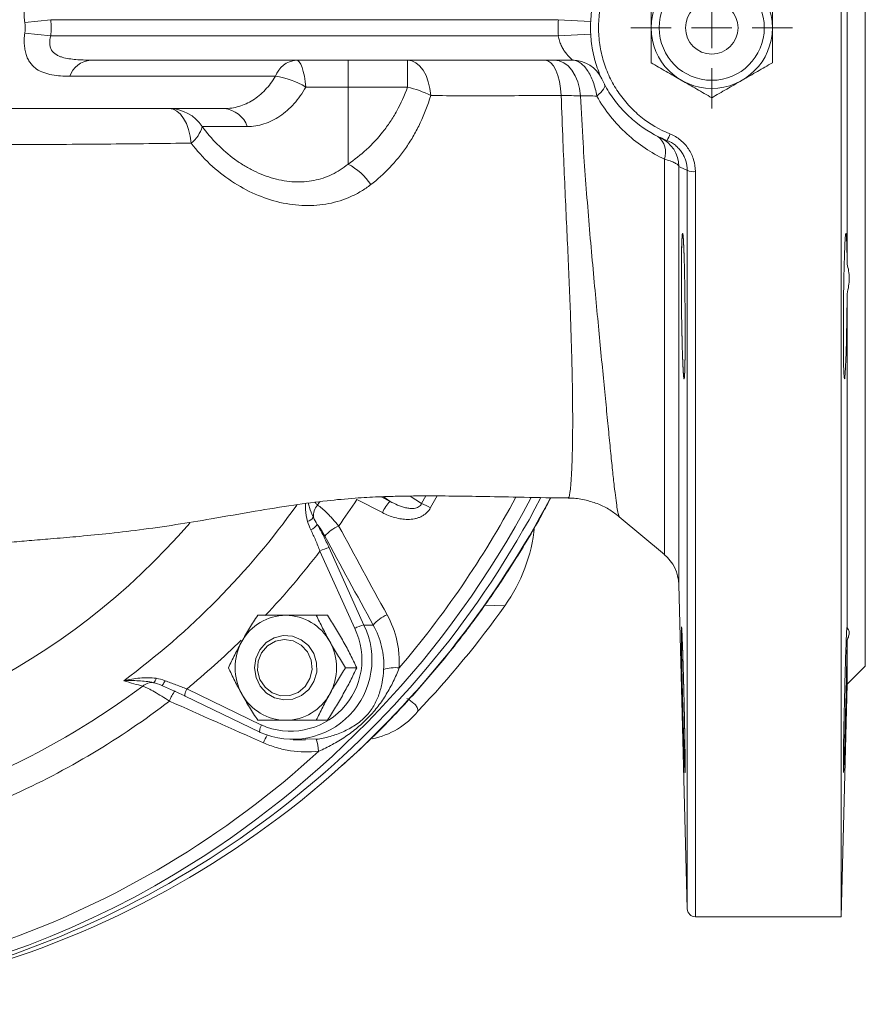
# Model space of a CAD drawing. Header units: millimetres. Extents: x -2 to 362, y 64 to 306.
# Tile 12 of 15: x 258 to 362, y 64 to 186. Entities that reach past the tile are written whole.
import ezdxf

# ---------------------------------------------------------------- set-up
doc = ezdxf.new("R2010")
doc.units = ezdxf.units.MM

# ---------------------------------------------------------------- blocks, each defined once
blk = doc.blocks.new('SW_CENTERMARKSYMBOL_0')
at = {"color": 0, "linetype": 'Continuous', "lineweight": 0}
for p, q in [((0, 5), (0, 10)), ((0, 0), (0, 2.5)), ((-5, 0), (-10, 0)), ((0, 0), (-2.5, 0)), ((0, 0), (0, -2.5)), ((0, 0), (2.5, 0)), ((5, 0), (10, 0)), ((0, -5), (0, -10))]:
    blk.add_line(p, q, dxfattribs=at)

msp = doc.modelspace()

# ---------------------------------------------------------------- linework, layer by layer
at = {"color": 7, "linetype": 'Continuous', "lineweight": 15}
for p, q in [((359.45, 74.93), (359.45, 294.93)), ((362.45, 105.93), (362.45, 263.93)), ((360.2, 155.69), (360.2, 214.18)), ((258.46, 185.6), (261.67, 185.93)), ((324.47, 185.93), (261.67, 185.93)), ((324.47, 185.93), (328.47, 185.72)), ((258.46, 184.27), (261.67, 183.93)), ((324.47, 183.93), (328.47, 184.14)), ((261.67, 183.93), (324.47, 183.93)), ((326.21, 180.93), (266.58, 180.93)), ((298.45, 177.6), (298.45, 180.93)), ((305.81, 177.6), (305.81, 180.93)), ((289.47, 178.93), (264.01, 178.93)), ((298.45, 177.6), (293.23, 177.6)), ((305.81, 177.6), (298.45, 177.6)), ((298.45, 177.6), (298.45, 168.07)), ((283.15, 174.93), (220.61, 174.93)), ((285.98, 172.71), (280.41, 172.71)), ((360.2, 110.66), (360.2, 152.01)), ((325.7, 126.85), (325.73, 126.82)), ((302.71, 124.93), (299.54, 126.57)), ((332.01, 124.43), (337.59, 119.75)), ((299.28, 110.6), (294.97, 120.17)), ((296.11, 120.59), (300.42, 111.02)), ((339.37, 116.05), (340.42, 75.91)), ((295.91, 112.24), (294.53, 112.24)), ((300.42, 111.02), (301.56, 111.02)), ((360.2, 103.69), (360.2, 109.13)), ((299.53, 105.74), (298.15, 105.74)), ((360.2, 103.69), (362.45, 105.93)), ((359.45, 74.93), (360.2, 103.69)), ((278.5, 103.11), (287.74, 98.65)), ((278.32, 102.21), (287.56, 97.75)), ((295.91, 99.24), (294.53, 99.24)), ((287.56, 97.75), (287.59, 97.74)), ((291.66, 96.8), (293.17, 96.8)), ((293.18, 96.94), (294.53, 96.88)), ((341.42, 74.93), (359.45, 74.93))]:
    msp.add_line(p, q, dxfattribs=at)
at = {"color": 8, "linetype": 'Continuous', "lineweight": 15}
for p, q in [((337.59, 119.75), (337.59, 168.67)), ((339.37, 167.76), (339.37, 116.05)), ((340.42, 75.91), (340.42, 167.3)), ((341.42, 167.14), (341.42, 74.93)), ((302.55, 126.9), (303.66, 126.33)), ((303.66, 126.33), (302.78, 126.91)), ((306.12, 126.99), (307.54, 126.05)), ((307.54, 126.05), (308.08, 127)), ((309.46, 127), (308.66, 125.55)), ((315.37, 113.5), (317.87, 113.41))]:
    msp.add_line(p, q, dxfattribs=at)
at = {"color": 7, "linetype": 'Continuous', "lineweight": 15, "flags": 128}
for points in [[(293.23, 177.6), (293.15, 178.3), (293.05, 178.95), (292.92, 179.53), (292.77, 180.02), (292.6, 180.41), (292.42, 180.7), (292.24, 180.87), (292.04, 180.93)], [(308.69, 176.54), (308.58, 177.42), (308.38, 178.26), (308.1, 179.02), (307.74, 179.68), (307.31, 180.21), (306.84, 180.61), (306.33, 180.85), (305.81, 180.93)], [(324.83, 176.55), (324.75, 177.43), (324.61, 178.27), (324.41, 179.02), (324.16, 179.68), (323.86, 180.22), (323.53, 180.61), (323.18, 180.85), (322.81, 180.93)], [(327.22, 176.51), (327.1, 177.4), (326.88, 178.24), (326.56, 179), (326.16, 179.67), (325.69, 180.21), (325.16, 180.61), (324.59, 180.85), (324.01, 180.93)], [(329.23, 176.49), (329.49, 176.72), (329.71, 176.93), (329.9, 177.14), (330.05, 177.33), (330.15, 177.51), (330.21, 177.66), (330.22, 177.8), (330.19, 177.92)], [(279.03, 170.67), (278.92, 171.53), (278.72, 172.34), (278.45, 173.08), (278.11, 173.72), (277.71, 174.24), (277.27, 174.62), (276.8, 174.85), (276.32, 174.93)], [(288.32, 108.85), (289.32, 109.45), (290.44, 109.72), (291.59, 109.64), (292.66, 109.21), (293.57, 108.48), (294.22, 107.5), (294.57, 106.36), (294.58, 105.17), (294.24, 104.02), (293.6, 103.04), (292.7, 102.29), (291.64, 101.84), (290.49, 101.75), (289.36, 102.01), (288.36, 102.59), (287.57, 103.46), (287.07, 104.53), (286.89, 105.71), (287.05, 106.89), (287.55, 107.97), (288.32, 108.85)], [(288.5, 108.46), (287.76, 107.6), (287.33, 106.54), (287.26, 105.39), (287.55, 104.27), (288.18, 103.32), (289.07, 102.63), (290.13, 102.28), (291.24, 102.3), (292.28, 102.69), (293.15, 103.41), (293.74, 104.39), (294, 105.51), (293.88, 106.66), (293.42, 107.7), (292.65, 108.54), (291.66, 109.07), (290.56, 109.24), (289.47, 109.03), (288.5, 108.46)], [(275.81, 104.13), (275.74, 103.99), (275.67, 103.86), (275.61, 103.75), (275.55, 103.66), (275.5, 103.59), (275.45, 103.55), (275.42, 103.53), (275.4, 103.55)]]:
    msp.add_lwpolyline(points, dxfattribs=at)
at = {"color": 8, "linetype": 'Continuous', "lineweight": 15, "flags": 128}
for points in [[(294.68, 125.87), (294.9, 126.17), (294.97, 126.28)], [(278.5, 103.11), (278.42, 102.93), (278.36, 102.76), (278.31, 102.6), (278.28, 102.47), (278.27, 102.35), (278.28, 102.27), (278.3, 102.22), (278.32, 102.21)], [(287.74, 98.65), (287.66, 98.47), (287.6, 98.3), (287.55, 98.14), (287.52, 98), (287.51, 97.89), (287.52, 97.81), (287.55, 97.76), (287.56, 97.75)]]:
    msp.add_lwpolyline(points, dxfattribs=at)
at = {"color": 7, "linetype": 'Continuous', "lineweight": 15}
for radius in [7.5, 6.5, 3.25]:
    msp.add_circle((343.45, 184.93), radius, dxfattribs=at)
for centre, radius, start, end in [((343.45, 184.93), 19, 176.983, 183.017), ((266.9, 177.88), 3.07, 95.8245, 159.9314), ((292.35, 177.88), 3.07, 95.8245, 159.9314), ((326.21, 176.93), 4, 24.9011, 90), ((288.21, 169.43), 9.59, 58.4665, 82.4556), ((302.41, 163.94), 14.08, 63.4927, 76.0354), ((276.31, 170.02), 4.91, 33.1971, 89.8672), ((282.84, 171.62), 3.33, 19.1585, 84.6102), ((276.72, 173.72), 3.83, 307.0838, 344.6706), ((335.22, 169.53), 2.52, 340.1632, 51.3601), ((335.37, 167.74), 4, 0.35, 64.8433), ((333.71, 173.4), 4.85, 330.2427, 340.78), ((294.92, 161.33), 7.61, 33.4822, 62.3957), ((341.19, 168.9), 1.78, 244.4856, 277.6035), ((217.97, 181.35), 117.75, 285.8197, 332.3577), ((296.31, 124.46), 2.15, 139.2298, 182.7604), ((212.91, 183.59), 103.72, 324.4465, 326.6491), ((306.96, 123.07), 4.64, 135.3437, 156.2936), ((304.2, 117.11), 9.54, 62.1441, 69.5017), ((293.01, 125.16), 1.4, 288.0034, 324.977), ((293.12, 124.5), 1.84, 293.4149, 326.3163), ((299.19, 118.9), 4.77, 113.4541, 139.1001), ((301.23, 125.22), 20.4, 324.6316, 354.2249), ((297.11, 116.18), 4.53, 102.7512, 118.1222), ((334.37, 115.92), 5, 1.5, 50), ((220.55, 182.73), 119.48, 316.421, 324.5374), ((290.79, 105.99), 6.24, 90.3902, 151.3447), ((290.71, 105.99), 6.24, 28.6553, 89.6098), ((305.13, 108.01), 4.67, 113.2486, 139.8276), ((291.59, 106.71), 9.82, 245.9456, 26.0403), ((301.42, 106.61), 4.53, 102.7512, 118.1222), ((291.33, 106.73), 8.84, 246.004, 25.9819), ((291.17, 105.74), 6.69, 150.9571, 209.0429), ((290.34, 105.74), 6.69, 330.9571, 29.0429), ((304.2, 101.85), 3.9, 81.6367, 110.1076), ((274.14, 102.33), 1.57, 80.7626, 133.7518), ((273.91, 104.53), 0.806, 306.6851, 352.4158), ((215.13, 180.57), 96.43, 294.8208, 306.9142), ((290.79, 105.48), 6.24, 208.6553, 269.6098), ((290.71, 105.48), 6.24, 270.3902, 331.3447), ((215.91, 180.44), 99.34, 294.2582, 307.4767), ((299.62, 106.38), 9.6, 280.9005, 321.2081), ((288.41, 94.89), 6.43, 4.7061, 18.1047), ((217.3, 179.81), 114.6, 289.1652, 312.5698), ((220.14, 179.53), 115.74, 285.5959, 312.0513), ((218.78, 177.41), 113.33, 254.5116, 300.9582), ((341.42, 75.93), 1, 181.5, 270)]:
    msp.add_arc(centre, radius, start, end, dxfattribs=at)
at = {"color": 8, "linetype": 'Continuous', "lineweight": 15}
for centre, radius, start, end in [((215.69, 182.39), 119.18, 301.0015, 332.1657), ((213.73, 183.46), 119.72, 319.502, 331.7805), ((212.81, 182.57), 97.49, 306.4298, 324.4359), ((217.04, 183.01), 120.4, 312.0375, 332.111), ((212.93, 180.71), 87.21, 274.0537, 319.125), ((212.89, 182.91), 103.32, 316.8017, 322.6068), ((213.88, 181.95), 101.94, 309.3369, 314.4157), ((280.47, 100.16), 4.36, 141.2198, 160.5749), ((300.99, 90.51), 14.3, 151.2961, 155.4381)]:
    msp.add_arc(centre, radius, start, end, dxfattribs=at)
at = {"color": 7, "linetype": 'Continuous', "lineweight": 15}
for major_axis, ratio, start_param, end_param in [((20.12, 0), 0.49697, 6.216469, 6.349901), ((-23.34, 0), 0.642788, 3.074877, 3.208309)]:
    msp.add_ellipse((238.38, 184.93), major_axis=major_axis, ratio=ratio, start_param=start_param, end_param=end_param, dxfattribs=at)
for points, knots in [([(337.91, 170.99), (336.51, 171.55), (335.23, 172.3), (333.77, 173.47), (333.49, 173.71), (332.94, 174.22), (332.68, 174.49), (331.92, 175.31), (331.46, 175.89), (330.62, 177.12), (330.24, 177.78), (329.6, 179.12), (329.33, 179.81), (329, 180.88), (328.91, 181.24), (328.74, 181.97), (328.67, 182.34), (328.5, 183.45), (328.45, 184.19), (328.45, 185.68), (328.5, 186.42), (328.73, 187.91), (328.89, 188.64), (329.33, 190.06), (329.6, 190.75), (330.09, 191.77), (330.26, 192.1), (330.64, 192.75), (330.84, 193.06), (331.46, 193.99), (331.93, 194.57), (332.94, 195.66), (333.49, 196.18), (335.23, 197.57), (336.51, 198.32), (337.91, 198.88)], [0, 0, 0, 0, 0.125, 0.125, 0.15625, 0.15625, 0.1875, 0.1875, 0.25, 0.25, 0.3125, 0.3125, 0.375, 0.375, 0.40625, 0.40625, 0.4375, 0.4375, 0.5, 0.5, 0.5625, 0.5625, 0.625, 0.625, 0.6875, 0.6875, 0.71875, 0.71875, 0.75, 0.75, 0.8125, 0.8125, 0.875, 0.875, 1, 1, 1, 1]), ([(338.28, 198.07), (336.97, 197.54), (335.77, 196.83), (334.14, 195.51), (333.62, 195.03), (332.68, 193.99), (332.25, 193.45), (331.67, 192.58), (331.48, 192.28), (331.14, 191.67), (330.97, 191.35), (330.52, 190.4), (330.27, 189.75), (329.86, 188.42), (329.71, 187.73), (329.5, 186.33), (329.45, 185.63), (329.45, 184.24), (329.5, 183.54), (329.65, 182.5), (329.72, 182.15), (329.87, 181.46), (329.96, 181.12), (330.27, 180.12), (330.52, 179.47), (331.12, 178.21), (331.47, 177.59), (332.25, 176.43), (332.68, 175.88), (333.38, 175.11), (333.63, 174.86), (334.14, 174.37), (334.41, 174.14), (335.77, 173.04), (336.97, 172.33), (338.28, 171.8)], [0, 0, 0, 0, 0.125, 0.125, 0.1875, 0.1875, 0.25, 0.25, 0.28125, 0.28125, 0.3125, 0.3125, 0.375, 0.375, 0.4375, 0.4375, 0.5, 0.5, 0.5625, 0.5625, 0.59375, 0.59375, 0.625, 0.625, 0.6875, 0.6875, 0.75, 0.75, 0.8125, 0.8125, 0.84375, 0.84375, 0.875, 0.875, 1, 1, 1, 1]), ([(258.46, 185.6), (258.42, 185.85), (258.4, 186.1), (258.39, 186.59), (258.39, 186.84), (258.43, 187.31), (258.46, 187.54), (258.54, 187.97), (258.6, 188.17), (258.73, 188.55), (258.81, 188.73), (258.98, 189.06), (259.08, 189.21), (259.29, 189.49), (259.41, 189.61), (259.66, 189.84), (259.79, 189.94), (260.2, 190.22), (260.5, 190.36), (261.13, 190.6), (261.47, 190.69), (262.51, 190.88), (263.25, 190.93), (264.01, 190.93)], [0, 0, 0, 0, 0.0625, 0.0625, 0.125, 0.125, 0.1875, 0.1875, 0.25, 0.25, 0.3125, 0.3125, 0.375, 0.375, 0.4375, 0.4375, 0.5, 0.5, 0.625, 0.625, 0.75, 0.75, 1, 1, 1, 1]), ([(335.95, 189.26), (335.95, 188.56), (335.95, 187.84), (335.95, 186.39), (335.95, 185.67), (335.95, 184.93)], [0, 0, 0, 0, 0.5, 0.5, 1, 1, 1, 1]), ([(350.95, 189.26), (350.95, 188.56), (350.95, 187.84), (350.95, 186.39), (350.95, 185.67), (350.95, 184.93)], [0, 0, 0, 0, 0.5, 0.5, 1, 1, 1, 1]), ([(264.01, 178.93), (263.25, 178.93), (262.51, 178.98), (261.47, 179.18), (261.14, 179.27), (260.5, 179.5), (260.2, 179.65), (259.79, 179.92), (259.66, 180.03), (259.41, 180.25), (259.3, 180.38), (259.08, 180.65), (258.99, 180.8), (258.81, 181.13), (258.73, 181.31), (258.6, 181.69), (258.54, 181.89), (258.46, 182.32), (258.43, 182.55), (258.39, 183.02), (258.39, 183.26), (258.4, 183.76), (258.42, 184.02), (258.46, 184.27)], [0, 0, 0, 0, 0.25, 0.25, 0.375, 0.375, 0.5, 0.5, 0.5625, 0.5625, 0.625, 0.625, 0.6875, 0.6875, 0.75, 0.75, 0.8125, 0.8125, 0.875, 0.875, 0.9375, 0.9375, 1, 1, 1, 1]), ([(335.95, 184.93), (335.95, 184.2), (335.95, 183.46), (335.95, 182.01), (335.95, 181.3), (335.95, 180.6)], [0, 0, 0, 0, 0.5, 0.5, 1, 1, 1, 1]), ([(350.95, 184.93), (350.95, 184.2), (350.95, 183.46), (350.95, 182.01), (350.95, 181.3), (350.95, 180.6)], [0, 0, 0, 0, 0.5, 0.5, 1, 1, 1, 1]), ([(261.67, 183.93), (261.58, 183.62), (261.54, 183.3), (261.56, 182.85), (261.58, 182.7), (261.66, 182.42), (261.71, 182.29), (261.92, 181.94), (262.11, 181.76), (262.46, 181.55), (262.58, 181.49), (262.83, 181.38), (262.96, 181.33), (263.36, 181.21), (263.64, 181.15), (264.21, 181.06), (264.5, 181.02), (265.38, 180.95), (265.98, 180.93), (266.58, 180.93)], [0, 0, 0, 0, 0.125, 0.125, 0.1875, 0.1875, 0.25, 0.25, 0.375, 0.375, 0.4375, 0.4375, 0.5, 0.5, 0.625, 0.625, 0.75, 0.75, 1, 1, 1, 1]), ([(326.21, 180.93), (326.21, 180.93), (326.19, 180.96), (326.1, 181.04), (326.03, 181.11), (325.88, 181.26), (325.79, 181.36), (325.6, 181.57), (325.5, 181.69), (325.29, 181.95), (325.19, 182.1), (325, 182.41), (324.91, 182.58), (324.74, 182.93), (324.66, 183.12), (324.54, 183.52), (324.5, 183.72), (324.47, 183.93)], [0, 0, 0, 0, 0.125, 0.125, 0.25, 0.25, 0.375, 0.375, 0.5, 0.5, 0.625, 0.625, 0.75, 0.75, 0.875, 0.875, 1, 1, 1, 1]), ([(329.23, 176.49), (329.13, 177.1), (328.97, 177.69), (328.67, 178.5), (328.56, 178.76), (328.32, 179.24), (328.19, 179.47), (327.91, 179.87), (327.77, 180.06), (327.47, 180.37), (327.32, 180.5), (327, 180.72), (326.84, 180.8), (326.53, 180.91), (326.37, 180.93), (326.21, 180.93)], [0, 0, 0, 0, 0.25, 0.25, 0.375, 0.375, 0.5, 0.5, 0.625, 0.625, 0.75, 0.75, 0.875, 0.875, 1, 1, 1, 1]), ([(339.7, 178.44), (339.38, 178.62), (339.06, 178.81), (338.43, 179.17), (338.11, 179.35), (337.18, 179.89), (336.56, 180.25), (335.95, 180.6)], [0, 0, 0, 0, 0.25, 0.25, 0.5, 0.5, 1, 1, 1, 1]), ([(350.95, 180.6), (350.33, 180.25), (349.72, 179.89), (348.47, 179.17), (347.84, 178.81), (347.2, 178.44)], [0, 0, 0, 0, 0.5, 0.5, 1, 1, 1, 1]), ([(283.15, 174.93), (283.76, 174.93), (284.36, 175.02), (285.25, 175.29), (285.54, 175.4), (286.12, 175.66), (286.4, 175.81), (286.94, 176.16), (287.2, 176.35), (287.72, 176.77), (287.97, 177), (288.68, 177.75), (289.1, 178.31), (289.47, 178.93)], [0, 0, 0, 0, 0.25, 0.25, 0.375, 0.375, 0.5, 0.5, 0.625, 0.625, 0.75, 0.75, 1, 1, 1, 1]), ([(343.45, 176.27), (342.83, 176.63), (342.22, 176.98), (340.97, 177.71), (340.34, 178.07), (339.7, 178.44)], [0, 0, 0, 0, 0.5, 0.5, 1, 1, 1, 1]), ([(347.2, 178.44), (346.88, 178.25), (346.56, 178.07), (345.93, 177.71), (345.61, 177.52), (344.68, 176.98), (344.06, 176.63), (343.45, 176.27)], [0, 0, 0, 0, 0.25, 0.25, 0.5, 0.5, 1, 1, 1, 1]), ([(293.23, 177.6), (292.81, 176.84), (292.32, 176.16), (291.51, 175.24), (291.22, 174.96), (290.64, 174.45), (290.34, 174.21), (289.71, 173.79), (289.39, 173.6), (288.73, 173.28), (288.39, 173.14), (287.38, 172.82), (286.69, 172.71), (285.98, 172.71)], [0, 0, 0, 0, 0.25, 0.25, 0.375, 0.375, 0.5, 0.5, 0.625, 0.625, 0.75, 0.75, 1, 1, 1, 1]), ([(298.45, 168.07), (299.25, 168.61), (300.02, 169.21), (301.46, 170.54), (302.14, 171.26), (303.08, 172.45), (303.38, 172.87), (303.96, 173.74), (304.23, 174.18), (304.99, 175.57), (305.44, 176.55), (305.81, 177.6)], [0, 0, 0, 0, 0.25, 0.25, 0.5, 0.5, 0.625, 0.625, 0.75, 0.75, 1, 1, 1, 1]), ([(308.69, 176.54), (308.33, 175.35), (307.9, 174.23), (307.14, 172.64), (306.87, 172.13), (306.3, 171.12), (305.99, 170.64), (305.04, 169.25), (304.35, 168.41), (302.88, 166.86), (302.1, 166.16), (301.27, 165.52)], [0, 0, 0, 0, 0.25, 0.25, 0.375, 0.375, 0.5, 0.5, 0.75, 0.75, 1, 1, 1, 1]), ([(324.83, 176.55), (323.38, 176.54), (321.97, 176.54), (319.22, 176.53), (317.87, 176.53), (315.2, 176.53), (313.88, 176.53), (311.27, 176.53), (309.98, 176.53), (308.69, 176.54)], [0, 0, 0, 0, 0.25, 0.25, 0.5, 0.5, 0.75, 0.75, 1, 1, 1, 1]), ([(337.59, 168.67), (336.77, 169.06), (335.98, 169.52), (334.43, 170.55), (333.68, 171.13), (332.24, 172.45), (331.56, 173.17), (330.31, 174.73), (329.74, 175.57), (329.23, 176.49)], [0, 0, 0, 0, 0.25, 0.25, 0.5, 0.5, 0.75, 0.75, 1, 1, 1, 1]), ([(280.41, 172.71), (280.99, 171.92), (281.61, 171.19), (282.95, 169.85), (283.66, 169.23), (284.8, 168.39), (285.19, 168.13), (285.98, 167.66), (286.38, 167.44), (287.59, 166.84), (288.42, 166.51), (289.7, 166.16), (290.12, 166.07), (290.97, 165.93), (291.38, 165.89), (292.62, 165.83), (293.44, 165.88), (295.02, 166.19), (295.76, 166.45), (296.82, 166.95), (297.16, 167.15), (297.82, 167.58), (298.14, 167.81), (298.45, 168.07)], [0, 0, 0, 0, 0.125, 0.125, 0.25, 0.25, 0.3125, 0.3125, 0.375, 0.375, 0.5, 0.5, 0.5625, 0.5625, 0.625, 0.625, 0.75, 0.75, 0.875, 0.875, 0.9375, 0.9375, 1, 1, 1, 1]), ([(301.27, 165.52), (300.88, 165.23), (300.48, 164.95), (299.66, 164.46), (299.24, 164.24), (297.94, 163.65), (297.02, 163.36), (295.58, 163.08), (295.09, 163.01), (294.11, 162.94), (293.61, 162.92), (292.6, 162.95), (292.1, 162.99), (291.07, 163.12), (290.55, 163.21), (289, 163.57), (287.98, 163.91), (285.98, 164.78), (285, 165.31), (283.1, 166.57), (282.2, 167.28), (280.53, 168.86), (279.75, 169.73), (279.03, 170.67)], [0, 0, 0, 0, 0.0625, 0.0625, 0.125, 0.125, 0.25, 0.25, 0.3125, 0.3125, 0.375, 0.375, 0.4375, 0.4375, 0.5, 0.5, 0.625, 0.625, 0.75, 0.75, 0.875, 0.875, 1, 1, 1, 1]), ([(340.42, 167.3), (340.42, 167.69), (340.37, 168.08), (340.19, 168.64), (340.12, 168.83), (339.95, 169.18), (339.86, 169.35), (339.64, 169.68), (339.51, 169.84), (339.24, 170.13), (339.1, 170.27), (338.64, 170.64), (338.29, 170.84), (337.91, 170.99)], [0, 0, 0, 0, 0.25, 0.25, 0.375, 0.375, 0.5, 0.5, 0.625, 0.625, 0.75, 0.75, 1, 1, 1, 1]), ([(338.28, 171.8), (338.75, 171.61), (339.19, 171.36), (339.77, 170.88), (339.95, 170.71), (340.28, 170.35), (340.44, 170.15), (340.71, 169.73), (340.83, 169.52), (341.04, 169.07), (341.13, 168.84), (341.35, 168.12), (341.42, 167.64), (341.42, 167.14)], [0, 0, 0, 0, 0.25, 0.25, 0.375, 0.375, 0.5, 0.5, 0.625, 0.625, 0.75, 0.75, 1, 1, 1, 1]), ([(339.37, 167.76), (339.36, 167.83), (339.32, 167.91), (339.15, 168.06), (339.03, 168.14), (338.72, 168.29), (338.53, 168.37), (338.1, 168.53), (337.86, 168.6), (337.59, 168.67)], [0, 0, 0, 0, 0.25, 0.25, 0.5, 0.5, 0.75, 0.75, 1, 1, 1, 1]), ([(339.7, 156.44), (339.71, 157.28), (339.72, 157.65), (339.74, 158.14), (339.74, 158.29), (339.75, 158.57), (339.76, 158.7), (339.78, 159.03), (339.79, 159.2), (339.81, 159.43), (339.83, 159.49), (339.86, 159.49), (339.87, 159.44), (339.9, 159.26), (339.9, 159.19), (339.92, 159.02), (339.94, 158.82), (339.95, 158.57), (339.97, 158.29), (339.97, 158.14), (340, 157.65), (340.01, 157.28), (340.03, 156.65), (340.04, 156.44), (340.05, 155.98), (340.06, 155.74), (340.07, 155), (340.09, 154.49), (340.1, 153.67), (340.11, 153.39), (340.11, 152.82), (340.12, 152.54), (340.13, 151.68), (340.14, 151.09), (340.15, 149.9), (340.15, 149.32), (340.16, 148.46), (340.16, 148.17), (340.16, 147.6), (340.16, 147.32), (340.16, 146.51), (340.16, 145.99), (340.15, 145.01), (340.15, 144.55), (340.14, 143.72), (340.13, 143.34), (340.12, 142.85), (340.11, 142.7), (340.11, 142.42), (340.1, 142.17), (340.09, 141.97), (340.07, 141.8), (340.07, 141.72), (340.05, 141.55), (340.04, 141.49), (340.02, 141.49), (340.01, 141.51), (340, 141.56), (339.99, 141.61), (339.97, 141.78), (339.95, 141.95), (339.93, 142.29), (339.92, 142.41), (339.9, 142.69), (339.9, 142.84), (339.87, 143.33), (339.86, 143.7), (339.83, 144.54), (339.81, 145), (339.79, 145.73), (339.79, 145.98), (339.78, 146.5), (339.77, 146.77), (339.75, 147.59), (339.74, 148.15), (339.72, 149.3), (339.71, 149.9), (339.7, 151.07), (339.7, 151.66), (339.69, 152.52), (339.69, 152.81), (339.69, 153.38), (339.69, 153.66), (339.69, 154.47), (339.69, 154.99), (339.7, 155.98), (339.7, 156.44), (339.71, 157.28)], [-0.03125, -0.03125, 0, 0, 0.03125, 0.03125, 0.046875, 0.046875, 0.0625, 0.0625, 0.09375, 0.09375, 0.125, 0.125, 0.15625, 0.15625, 0.171875, 0.171875, 0.1875, 0.203125, 0.203125, 0.21875, 0.21875, 0.25, 0.25, 0.265625, 0.265625, 0.28125, 0.28125, 0.3125, 0.3125, 0.328125, 0.328125, 0.34375, 0.34375, 0.375, 0.375, 0.40625, 0.40625, 0.421875, 0.421875, 0.4375, 0.4375, 0.46875, 0.46875, 0.5, 0.5, 0.53125, 0.53125, 0.546875, 0.546875, 0.5625, 0.578125, 0.578125, 0.59375, 0.59375, 0.625, 0.625, 0.640625, 0.640625, 0.65625, 0.65625, 0.6875, 0.6875, 0.703125, 0.703125, 0.71875, 0.71875, 0.75, 0.75, 0.78125, 0.78125, 0.796875, 0.796875, 0.8125, 0.8125, 0.84375, 0.84375, 0.875, 0.875, 0.90625, 0.90625, 0.921875, 0.921875, 0.9375, 0.9375, 0.96875, 0.96875, 1, 1, 1.03125, 1.03125]), ([(360.2, 152.01), (360.2, 151.47), (360.19, 150.92), (360.18, 150.11), (360.18, 149.83), (360.17, 149.29), (360.17, 149.02), (360.15, 148.21), (360.14, 147.68), (360.13, 146.92), (360.12, 146.67), (360.11, 146.18), (360.11, 145.94), (360.09, 145.25), (360.07, 144.81), (360.05, 144.01), (360.03, 143.63), (360, 142.98), (359.99, 142.69), (359.97, 142.32), (359.96, 142.21), (359.95, 142.01), (359.94, 141.92), (359.92, 141.69), (359.91, 141.59), (359.89, 141.51), (359.88, 141.49), (359.87, 141.49), (359.86, 141.5), (359.84, 141.57), (359.83, 141.66), (359.81, 141.95), (359.8, 142.14), (359.78, 142.62), (359.77, 142.9), (359.76, 143.55), (359.75, 143.91), (359.75, 144.5), (359.75, 144.71), (359.74, 145.14), (359.74, 145.36), (359.74, 146.06), (359.74, 146.54), (359.74, 147.29), (359.74, 147.55), (359.74, 148.08), (359.74, 148.34), (359.74, 149.15), (359.74, 149.69), (359.75, 150.78), (359.76, 151.34), (359.77, 152.42), (359.78, 152.94), (359.79, 153.72), (359.8, 153.98), (359.81, 154.48), (359.81, 154.72), (359.83, 155.43), (359.84, 155.88), (359.86, 156.51), (359.87, 156.71), (359.88, 157.1), (359.89, 157.28), (359.91, 157.8), (359.92, 158.1), (359.95, 158.64), (359.96, 158.86), (359.98, 159.11), (359.99, 159.19), (360, 159.31), (360.01, 159.37), (360.03, 159.48), (360.05, 159.51), (360.07, 159.47), (360.07, 159.45), (360.09, 159.38), (360.09, 159.33), (360.11, 159.14), (360.12, 158.97), (360.14, 158.54), (360.15, 158.28), (360.17, 157.67), (360.18, 157.33), (360.19, 156.56), (360.2, 156.14), (360.2, 155.69)], [0, 0, 0, 0, 0.03125, 0.03125, 0.046875, 0.046875, 0.0625, 0.0625, 0.09375, 0.09375, 0.109375, 0.109375, 0.125, 0.125, 0.15625, 0.15625, 0.1875, 0.1875, 0.21875, 0.21875, 0.234375, 0.234375, 0.25, 0.25, 0.28125, 0.28125, 0.296875, 0.296875, 0.3125, 0.3125, 0.34375, 0.34375, 0.375, 0.375, 0.40625, 0.40625, 0.4375, 0.4375, 0.453125, 0.453125, 0.46875, 0.46875, 0.5, 0.5, 0.515625, 0.515625, 0.53125, 0.53125, 0.5625, 0.5625, 0.59375, 0.59375, 0.625, 0.625, 0.640625, 0.640625, 0.65625, 0.65625, 0.6875, 0.6875, 0.703125, 0.703125, 0.71875, 0.71875, 0.75, 0.75, 0.78125, 0.78125, 0.796875, 0.796875, 0.8125, 0.8125, 0.84375, 0.84375, 0.859375, 0.859375, 0.875, 0.875, 0.90625, 0.90625, 0.9375, 0.9375, 0.96875, 0.96875, 1, 1, 1, 1]), ([(360.2, 155.69), (360.36, 155.15), (360.45, 154.57), (360.45, 153.62), (360.43, 153.3), (360.34, 152.66), (360.28, 152.34), (360.2, 152.01)], [0, 0, 0, 0, 0.5, 0.5, 0.75, 0.75, 1, 1, 1, 1]), ([(226.89, 118.6), (227.11, 118.6), (229.41, 118.57), (233.61, 118.71), (239.33, 119.13), (244.21, 119.77), (248, 120.27), (250.89, 120.64), (253.66, 120.96), (256.42, 121.24), (259.12, 121.48), (261.88, 121.71), (265, 121.97), (268.61, 122.31), (272.7, 122.79), (277.05, 123.41), (281.85, 124.21), (286.74, 125.08), (291.58, 125.87), (295.7, 126.41), (298.66, 126.68), (300.77, 126.82), (302.38, 126.9), (304.59, 126.97), (307.36, 127.01), (310.7, 127), (314.56, 126.94), (319.18, 126.85), (322.98, 126.78), (325.23, 126.75), (325.7, 126.75)], [0, 0, 0, 0, 0.0064278, 0.0653251, 0.1224459, 0.1776692, 0.2087793, 0.233512, 0.2613638, 0.2890629, 0.3136944, 0.3411052, 0.3749429, 0.4152461, 0.4599861, 0.5073563, 0.5517489, 0.6064131, 0.6539928, 0.696415, 0.7331078, 0.7484928, 0.7631177, 0.784492, 0.8145049, 0.8454508, 0.8834883, 0.9298385, 0.9852102, 1, 1, 1, 1]), ([(297.71, 93.64), (298.69, 94.52), (301.18, 96.76), (304.94, 100.61), (309, 105.15), (312.82, 109.9), (316.41, 114.85), (319.73, 119.99), (322.1, 123.98), (323.28, 126.29), (323.53, 126.78)], [0, 0, 0, 0, 0.094309, 0.23879, 0.383277, 0.527771, 0.672271, 0.816776, 0.961287, 1, 1, 1, 1]), ([(325.73, 126.7), (325.89, 126.71), (326.62, 126.75), (327.89, 126.51), (329.45, 126.02), (330.84, 125.32), (331.63, 124.72), (332.01, 124.43)], [0, 0, 0, 0, 0.067404, 0.320491, 0.559151, 0.785416, 1, 1, 1, 1]), ([(294.68, 125.87), (294.85, 125.76), (295.03, 125.62), (295.44, 125.29), (295.65, 125.09), (295.99, 124.75), (296.1, 124.63), (296.34, 124.39), (296.46, 124.26), (296.81, 123.86), (297.05, 123.58), (297.29, 123.28)], [0, 0, 0, 0, 0.25, 0.25, 0.5, 0.5, 0.625, 0.625, 0.75, 0.75, 1, 1, 1, 1]), ([(308.66, 125.55), (308.53, 125.3), (308.36, 125.09), (308.06, 124.8), (307.95, 124.72), (307.72, 124.56), (307.6, 124.49), (307.35, 124.37), (307.22, 124.32), (306.96, 124.24), (306.83, 124.2), (306.42, 124.12), (306.14, 124.09), (305.59, 124.09), (305.32, 124.11), (304.78, 124.19), (304.51, 124.25), (303.71, 124.47), (303.2, 124.68), (302.71, 124.93)], [0, 0, 0, 0, 0.125, 0.125, 0.1875, 0.1875, 0.25, 0.25, 0.3125, 0.3125, 0.375, 0.375, 0.5, 0.5, 0.625, 0.625, 0.75, 0.75, 1, 1, 1, 1]), ([(303.66, 126.33), (303.96, 126.16), (304.27, 126), (304.91, 125.74), (305.24, 125.62), (305.75, 125.5), (305.93, 125.47), (306.29, 125.44), (306.47, 125.43), (306.83, 125.48), (307.02, 125.53), (307.26, 125.68), (307.34, 125.74), (307.46, 125.88), (307.51, 125.96), (307.54, 126.05)], [0, 0, 0, 0, 0.25, 0.25, 0.5, 0.5, 0.625, 0.625, 0.75, 0.75, 0.875, 0.875, 0.9375, 0.9375, 1, 1, 1, 1]), ([(294.65, 123.48), (294.91, 123.01), (295.17, 122.54), (295.65, 121.58), (295.88, 121.09), (296.11, 120.59)], [0, 0, 0, 0, 0.5, 0.5, 1, 1, 1, 1]), ([(295.58, 122.03), (295.43, 122.31), (295.27, 122.57), (294.96, 123.07), (294.8, 123.29), (294.65, 123.48)], [0, 0, 0, 0, 0.5, 0.5, 1, 1, 1, 1]), ([(294.97, 120.17), (294.81, 120.62), (294.63, 121.07), (294.25, 121.95), (294.05, 122.38), (293.85, 122.81)], [0, 0, 0, 0, 0.5, 0.5, 1, 1, 1, 1]), ([(287.28, 112.24), (286.93, 111.71), (286.6, 111.17), (285.94, 110.09), (285.62, 109.54), (285.31, 108.99)], [0, 0, 0, 0, 0.5, 0.5, 1, 1, 1, 1]), ([(290.75, 112.24), (290.14, 112.24), (289.53, 112.24), (288.37, 112.24), (287.82, 112.24), (287.28, 112.24)], [0, 0, 0, 0, 0.5, 0.5, 1, 1, 1, 1]), ([(294.53, 112.24), (293.89, 112.24), (293.25, 112.24), (291.99, 112.24), (291.36, 112.24), (290.75, 112.24)], [0, 0, 0, 0, 0.5, 0.5, 1, 1, 1, 1]), ([(296.19, 108.99), (296.04, 109.26), (295.88, 109.54), (295.59, 110.09), (295.45, 110.36), (295.04, 111.17), (294.78, 111.71), (294.53, 112.24)], [0, 0, 0, 0, 0.25, 0.25, 0.5, 0.5, 1, 1, 1, 1]), ([(295.91, 112.24), (296.25, 111.71), (296.59, 111.17), (297.24, 110.09), (297.56, 109.54), (297.87, 108.99)], [0, 0, 0, 0, 0.5, 0.5, 1, 1, 1, 1]), ([(303.28, 112.3), (303.84, 111.29), (304.24, 110.23), (304.62, 108.56), (304.71, 107.99), (304.8, 106.85), (304.81, 106.28), (304.77, 105.71)], [0, 0, 0, 0, 0.5, 0.5, 0.75, 0.75, 1, 1, 1, 1]), ([(302.86, 105.51), (302.89, 105.99), (302.88, 106.47), (302.8, 107.43), (302.72, 107.9), (302.38, 109.3), (302.03, 110.18), (301.56, 111.02)], [0, 0, 0, 0, 0.25, 0.25, 0.5, 0.5, 1, 1, 1, 1]), ([(339.71, 107.73), (339.7, 108.57), (339.7, 108.94), (339.69, 109.43), (339.69, 109.58), (339.69, 109.86), (339.69, 109.99), (339.69, 110.33), (339.69, 110.5), (339.7, 110.73), (339.7, 110.78), (339.71, 110.78), (339.72, 110.73), (339.74, 110.55), (339.74, 110.48), (339.75, 110.31), (339.76, 110.11), (339.78, 109.86), (339.79, 109.58), (339.79, 109.43), (339.81, 108.94), (339.83, 108.57), (339.85, 107.94), (339.86, 107.73), (339.87, 107.27), (339.88, 107.03), (339.9, 106.3), (339.92, 105.78), (339.94, 104.96), (339.95, 104.68), (339.97, 104.12), (339.97, 103.83), (340, 102.97), (340.01, 102.38), (340.04, 101.2), (340.05, 100.61), (340.07, 99.75), (340.07, 99.46), (340.09, 98.9), (340.09, 98.62), (340.11, 97.8), (340.12, 97.28), (340.13, 96.3), (340.14, 95.84), (340.15, 95.01), (340.15, 94.63), (340.16, 94.14), (340.16, 93.99), (340.16, 93.71), (340.16, 93.46), (340.16, 93.26), (340.16, 93.09), (340.16, 93.02), (340.15, 92.84), (340.15, 92.79), (340.14, 92.78), (340.14, 92.8), (340.13, 92.86), (340.13, 92.9), (340.12, 93.07), (340.11, 93.24), (340.09, 93.58), (340.09, 93.71), (340.07, 93.98), (340.07, 94.14), (340.05, 94.62), (340.04, 95), (340.01, 95.83), (340, 96.29), (339.97, 97.02), (339.97, 97.27), (339.95, 97.79), (339.94, 98.06), (339.92, 98.88), (339.9, 99.44), (339.87, 100.59), (339.86, 101.19), (339.83, 102.37), (339.82, 102.95), (339.79, 103.82), (339.79, 104.11), (339.78, 104.67), (339.77, 104.95), (339.75, 105.76), (339.74, 106.28), (339.72, 107.27), (339.71, 107.73), (339.7, 108.57)], [-0.03125, -0.03125, 0, 0, 0.03125, 0.03125, 0.046875, 0.046875, 0.0625, 0.0625, 0.09375, 0.09375, 0.125, 0.125, 0.15625, 0.15625, 0.171875, 0.171875, 0.1875, 0.203125, 0.203125, 0.21875, 0.21875, 0.25, 0.25, 0.265625, 0.265625, 0.28125, 0.28125, 0.3125, 0.3125, 0.328125, 0.328125, 0.34375, 0.34375, 0.375, 0.375, 0.40625, 0.40625, 0.421875, 0.421875, 0.4375, 0.4375, 0.46875, 0.46875, 0.5, 0.5, 0.53125, 0.53125, 0.546875, 0.546875, 0.5625, 0.578125, 0.578125, 0.59375, 0.59375, 0.625, 0.625, 0.640625, 0.640625, 0.65625, 0.65625, 0.6875, 0.6875, 0.703125, 0.703125, 0.71875, 0.71875, 0.75, 0.75, 0.78125, 0.78125, 0.796875, 0.796875, 0.8125, 0.8125, 0.84375, 0.84375, 0.875, 0.875, 0.90625, 0.90625, 0.921875, 0.921875, 0.9375, 0.9375, 0.96875, 0.96875, 1, 1, 1.03125, 1.03125]), ([(360.2, 109.13), (360.2, 108.81), (360.19, 108.46), (360.18, 107.87), (360.18, 107.67), (360.17, 107.24), (360.17, 107.02), (360.15, 106.34), (360.14, 105.86), (360.13, 105.11), (360.12, 104.85), (360.11, 104.33), (360.11, 104.06), (360.09, 103.26), (360.07, 102.72), (360.05, 101.63), (360.03, 101.07), (360, 99.99), (359.99, 99.46), (359.97, 98.68), (359.96, 98.43), (359.95, 97.92), (359.94, 97.68), (359.92, 96.96), (359.91, 96.51), (359.89, 95.87), (359.88, 95.67), (359.87, 95.27), (359.86, 95.09), (359.84, 94.56), (359.83, 94.25), (359.81, 93.7), (359.8, 93.47), (359.78, 93.11), (359.77, 92.98), (359.76, 92.81), (359.75, 92.77), (359.75, 92.8), (359.75, 92.82), (359.74, 92.88), (359.74, 92.93), (359.74, 93.1), (359.74, 93.26), (359.74, 93.57), (359.74, 93.69), (359.74, 93.94), (359.74, 94.08), (359.74, 94.53), (359.74, 94.87), (359.75, 95.62), (359.76, 96.03), (359.77, 96.92), (359.78, 97.38), (359.79, 98.12), (359.8, 98.38), (359.81, 98.89), (359.81, 99.15), (359.83, 99.94), (359.84, 100.48), (359.86, 101.3), (359.87, 101.58), (359.88, 102.12), (359.89, 102.4), (359.91, 103.21), (359.92, 103.75), (359.95, 104.81), (359.96, 105.32), (359.98, 106.05), (359.99, 106.29), (360, 106.75), (360.01, 106.98), (360.03, 107.64), (360.05, 108.04), (360.07, 108.6), (360.07, 108.77), (360.09, 109.1), (360.09, 109.26), (360.11, 109.7), (360.12, 109.95), (360.14, 110.35), (360.15, 110.51), (360.17, 110.72), (360.18, 110.78), (360.19, 110.79), (360.2, 110.75), (360.2, 110.66)], [0, 0, 0, 0, 0.03125, 0.03125, 0.046875, 0.046875, 0.0625, 0.0625, 0.09375, 0.09375, 0.109375, 0.109375, 0.125, 0.125, 0.15625, 0.15625, 0.1875, 0.1875, 0.21875, 0.21875, 0.234375, 0.234375, 0.25, 0.25, 0.28125, 0.28125, 0.296875, 0.296875, 0.3125, 0.3125, 0.34375, 0.34375, 0.375, 0.375, 0.40625, 0.40625, 0.4375, 0.4375, 0.453125, 0.453125, 0.46875, 0.46875, 0.5, 0.5, 0.515625, 0.515625, 0.53125, 0.53125, 0.5625, 0.5625, 0.59375, 0.59375, 0.625, 0.625, 0.640625, 0.640625, 0.65625, 0.65625, 0.6875, 0.6875, 0.703125, 0.703125, 0.71875, 0.71875, 0.75, 0.75, 0.78125, 0.78125, 0.796875, 0.796875, 0.8125, 0.8125, 0.84375, 0.84375, 0.859375, 0.859375, 0.875, 0.875, 0.90625, 0.90625, 0.9375, 0.9375, 0.96875, 0.96875, 1, 1, 1, 1]), ([(360.2, 110.66), (360.36, 110.54), (360.45, 110.36), (360.45, 109.97), (360.43, 109.82), (360.34, 109.5), (360.28, 109.32), (360.2, 109.13)], [0, 0, 0, 0, 0.5, 0.5, 0.75, 0.75, 1, 1, 1, 1]), ([(285.31, 108.99), (285.16, 108.71), (285.01, 108.43), (284.72, 107.89), (284.58, 107.61), (284.16, 106.8), (283.9, 106.27), (283.65, 105.74)], [0, 0, 0, 0, 0.25, 0.25, 0.5, 0.5, 1, 1, 1, 1]), ([(298.15, 105.74), (297.81, 106.27), (297.47, 106.81), (296.82, 107.89), (296.5, 108.43), (296.19, 108.99)], [0, 0, 0, 0, 0.5, 0.5, 1, 1, 1, 1]), ([(297.87, 108.99), (298.03, 108.71), (298.18, 108.43), (298.47, 107.89), (298.61, 107.61), (299.02, 106.8), (299.28, 106.27), (299.53, 105.74)], [0, 0, 0, 0, 0.25, 0.25, 0.5, 0.5, 1, 1, 1, 1]), ([(283.65, 105.74), (283.9, 105.21), (284.16, 104.67), (284.71, 103.59), (285.01, 103.04), (285.31, 102.49)], [0, 0, 0, 0, 0.5, 0.5, 1, 1, 1, 1]), ([(294.53, 96.88), (295.1, 96.96), (295.67, 97.07), (296.5, 97.31), (296.77, 97.4), (297.31, 97.59), (297.57, 97.7), (298.35, 98.05), (298.85, 98.32), (299.57, 98.8), (299.81, 98.97), (300.25, 99.34), (300.46, 99.53), (300.86, 99.94), (301.05, 100.16), (301.37, 100.6), (301.51, 100.81), (301.9, 101.48), (302.1, 101.94), (302.44, 102.9), (302.57, 103.4), (302.76, 104.42), (302.83, 104.95), (302.86, 105.51)], [0, 0, 0, 0, 0.125, 0.125, 0.1875, 0.1875, 0.25, 0.25, 0.375, 0.375, 0.4375, 0.4375, 0.5, 0.5, 0.5625, 0.5625, 0.625, 0.625, 0.75, 0.75, 0.875, 0.875, 1, 1, 1, 1]), ([(304.77, 105.71), (304.55, 105.13), (304.32, 104.58), (303.79, 103.5), (303.5, 102.97), (302.88, 101.96), (302.55, 101.47), (302, 100.75), (301.82, 100.52), (301.42, 100.06), (301.21, 99.83), (300.57, 99.16), (300.11, 98.74), (299.14, 97.94), (298.64, 97.56), (297.6, 96.86), (297.06, 96.53), (295.96, 95.93), (295.4, 95.65), (294.82, 95.41)], [0, 0, 0, 0, 0.125, 0.125, 0.25, 0.25, 0.375, 0.375, 0.4375, 0.4375, 0.5, 0.5, 0.625, 0.625, 0.75, 0.75, 0.875, 0.875, 1, 1, 1, 1]), ([(296.19, 102.49), (296.34, 102.76), (296.5, 103.04), (296.82, 103.59), (296.98, 103.86), (297.47, 104.67), (297.81, 105.21), (298.15, 105.74)], [0, 0, 0, 0, 0.25, 0.25, 0.5, 0.5, 1, 1, 1, 1]), ([(299.53, 105.74), (299.28, 105.21), (299.02, 104.67), (298.47, 103.59), (298.18, 103.04), (297.87, 102.49)], [0, 0, 0, 0, 0.5, 0.5, 1, 1, 1, 1]), ([(274.71, 104.43), (274.37, 104.48), (274.03, 104.5), (273.36, 104.51), (273.02, 104.49), (272.01, 104.4), (271.35, 104.28), (270.71, 104.13)], [0, 0, 0, 0, 0.25, 0.25, 0.5, 0.5, 1, 1, 1, 1]), ([(274.39, 103.89), (274.08, 103.96), (273.78, 104.01), (273.16, 104.09), (272.85, 104.11), (271.93, 104.16), (271.32, 104.15), (270.71, 104.13)], [0, 0, 0, 0, 0.25, 0.25, 0.5, 0.5, 1, 1, 1, 1]), ([(275.81, 104.13), (276.27, 103.97), (276.72, 103.8), (277.61, 103.46), (278.06, 103.28), (278.5, 103.11)], [0, 0, 0, 0, 0.5, 0.5, 1, 1, 1, 1]), ([(276.36, 101.61), (276.04, 101.82), (275.72, 102.02), (275.11, 102.4), (274.8, 102.58), (274.23, 102.91), (273.97, 103.05), (273.6, 103.23), (273.48, 103.29), (273.25, 103.39), (273.15, 103.43), (273.05, 103.47)], [0, 0, 0, 0, 0.25, 0.25, 0.5, 0.5, 0.75, 0.75, 0.875, 0.875, 1, 1, 1, 1]), ([(278.35, 102.2), (277.86, 102.43), (277.38, 102.66), (276.4, 103.11), (275.9, 103.33), (275.4, 103.55)], [0, 0, 0, 0, 0.5, 0.5, 1, 1, 1, 1]), ([(285.31, 102.49), (285.47, 102.21), (285.63, 101.93), (285.95, 101.39), (286.11, 101.11), (286.6, 100.3), (286.94, 99.77), (287.28, 99.24)], [0, 0, 0, 0, 0.25, 0.25, 0.5, 0.5, 1, 1, 1, 1]), ([(294.53, 99.24), (294.78, 99.77), (295.04, 100.31), (295.59, 101.39), (295.88, 101.93), (296.19, 102.49)], [0, 0, 0, 0, 0.5, 0.5, 1, 1, 1, 1]), ([(297.87, 102.49), (297.72, 102.21), (297.56, 101.93), (297.24, 101.39), (297.08, 101.11), (296.59, 100.3), (296.25, 99.77), (295.91, 99.24)], [0, 0, 0, 0, 0.25, 0.25, 0.5, 0.5, 1, 1, 1, 1]), ([(305.74, 101.94), (306.05, 101.76), (306.35, 101.56), (306.73, 101.21), (306.85, 101.08), (306.99, 100.86), (307.03, 100.78), (307.09, 100.59), (307.11, 100.49), (307.1, 100.36)], [0, 0, 0, 0, 0.5, 0.5, 0.75, 0.75, 0.875, 0.875, 1, 1, 1, 1]), ([(290.75, 99.24), (290.14, 99.24), (289.53, 99.24), (288.37, 99.24), (287.82, 99.24), (287.28, 99.24)], [0, 0, 0, 0, 0.5, 0.5, 1, 1, 1, 1]), ([(294.53, 99.24), (293.89, 99.24), (293.25, 99.24), (291.99, 99.24), (291.36, 99.24), (290.75, 99.24)], [0, 0, 0, 0, 0.5, 0.5, 1, 1, 1, 1]), ([(294.82, 95.41), (293.65, 95.27), (292.49, 95.29), (290.76, 95.56), (290.18, 95.68), (289.06, 96.02), (288.51, 96.22), (287.98, 96.45)], [0, 0, 0, 0, 0.5, 0.5, 0.75, 0.75, 1, 1, 1, 1])]:
    msp.add_open_spline(points, degree=3, knots=knots, dxfattribs=at)
for points in [[(327.22, 176.51), (326.5, 176.53), (325.7, 176.54), (324.83, 176.55)], [(329.23, 176.49), (328.56, 176.49), (327.89, 176.5), (327.22, 176.51)], [(337.07, 171.36), (337.35, 171.23), (337.63, 171.1), (337.91, 170.99)], [(340.42, 167.3), (340.07, 167.44), (339.72, 167.59), (339.37, 167.76)], [(294.16, 124.36), (294.3, 124.06), (294.47, 123.77), (294.65, 123.48)], [(293.85, 122.81), (293.69, 123.15), (293.55, 123.48), (293.45, 123.83)], [(297.29, 123.28), (299.29, 119.61), (301.28, 115.96), (303.28, 112.3)], [(301.56, 111.02), (299.56, 114.69), (297.57, 118.35), (295.58, 122.03)], [(273.05, 103.47), (272.36, 103.64), (271.58, 103.86), (270.71, 104.13)], [(275.4, 103.55), (275.07, 103.69), (274.73, 103.81), (274.39, 103.89)], [(274.71, 104.43), (275.09, 104.37), (275.45, 104.26), (275.81, 104.13)], [(287.98, 96.45), (284.1, 98.17), (280.23, 99.89), (276.36, 101.61)]]:
    msp.add_open_spline(points, degree=3, dxfattribs=at)
at = {"color": 8, "linetype": 'Continuous', "lineweight": 15}
for points, knots in [([(325.73, 126.82), (325.74, 126.8), (325.81, 126.68), (325.93, 127.45), (326.05, 128.81), (326.13, 130.23), (326.2, 132.02), (326.24, 134.19), (326.25, 136.73), (326.23, 139.59), (326.17, 142.71), (326.08, 146.07), (325.96, 149.71), (325.81, 153.6), (325.63, 157.66), (325.43, 161.89), (325.23, 166.31), (325.02, 171.2), (324.89, 174.65), (324.83, 176.55)], [0, 0, 0, 0, 0.026579, 0.134873, 0.190431, 0.245987, 0.302801, 0.359614, 0.418122, 0.476627, 0.532141, 0.587656, 0.644781, 0.701906, 0.75807, 0.814238, 0.871916, 0.929597, 1, 1, 1, 1]), ([(327.22, 176.51), (327.32, 174.56), (327.49, 171.06), (327.84, 166.11), (328.19, 161.6), (328.57, 157.19), (328.96, 152.94), (329.34, 148.93), (329.7, 145.13), (330.05, 141.54), (330.38, 138.21), (330.67, 135.2), (330.94, 132.5), (331.18, 130.14), (331.39, 128.2), (331.57, 126.69), (331.73, 125.54), (331.88, 124.81), (331.98, 124.4), (332.03, 124.45), (332.04, 124.47)], [0, 0, 0, 0, 0.070333, 0.126577, 0.182817, 0.240457, 0.298093, 0.354278, 0.410463, 0.468276, 0.526088, 0.583907, 0.641727, 0.701355, 0.760983, 0.816142, 0.871301, 0.927926, 0.984552, 1, 1, 1, 1]), ([(279.03, 170.67), (278.85, 170.66), (275.16, 170.61), (267.76, 170.53), (259.36, 170.48), (253.49, 170.49), (250.54, 170.53), (247.99, 170.59), (245.58, 170.67), (242.86, 170.8), (240.86, 170.88), (240, 170.89), (239.86, 170.89)], [0, 0, 0, 0, 0.015063, 0.300504, 0.586106, 0.670751, 0.7551, 0.801397, 0.847614, 0.918797, 0.986465, 1, 1, 1, 1]), ([(293.45, 123.83), (293.33, 124.33), (293.15, 125.09), (293.19, 125.81), (293.2, 126.06)], [0, 0, 0, 0, 0.657233, 1, 1, 1, 1]), ([(293.55, 126.1), (293.59, 125.93), (293.72, 125.36), (293.98, 124.77), (294.16, 124.36)], [0, 0, 0, 0, 0.298387, 1, 1, 1, 1]), ([(294.35, 126.21), (294.43, 126.11), (294.55, 125.98), (294.65, 125.89), (294.68, 125.87)], [0, 0, 0, 0, 0.709838, 1, 1, 1, 1])]:
    msp.add_open_spline(points, degree=3, knots=knots, dxfattribs=at)

# ---------------------------------------------------------------- block references
at = {"color": 7, "linetype": 'Continuous', "lineweight": 0}
msp.add_blockref('SW_CENTERMARKSYMBOL_0', (343.45, 184.93), dxfattribs=at)

doc.saveas('drawing.dxf')
